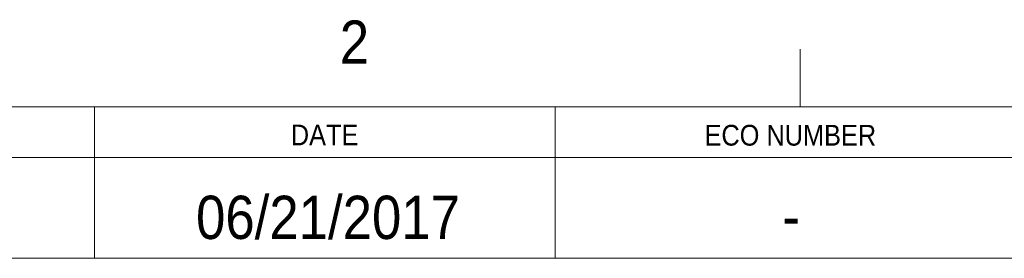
# Model space of a CAD drawing. Header units: inches. Extents: x 0.5 to 16.5, y 0.2 to 10.8.
# Tile 10 of 11: x 12.712 to 14.85, y 10.272 to 10.789. Entities that reach past the tile are written whole.
import ezdxf

# ---------------------------------------------------------------- set-up
doc = ezdxf.new("R2010")
doc.units = ezdxf.units.IN
doc.header["$MEASUREMENT"] = 0
doc.linetypes.add('SLD-Solid', pattern=[0])
doc.styles.add('SLDTEXTSTYLE2', font='GOTHIC.TTF', dxfattribs={"width": 0.913})

msp = doc.modelspace()

# ---------------------------------------------------------------- linework, layer by layer
at = {"color": 7, "linetype": 'SLD-Solid', "lineweight": 18}
for p, q in [((14.4062, 10.6), (14.4062, 10.725)), ((0.625, 10.6), (16.375, 10.6)), ((12.875, 10.6), (12.875, 10.2719)), ((13.875, 10.6), (13.875, 10.2719)), ((9.375, 10.4906), (16.362, 10.4906)), ((9.375, 10.2719), (16.362, 10.2719))]:
    msp.add_line(p, q, dxfattribs=at)

# ---------------------------------------------------------------- texts
at = {"color": 7, "linetype": 'Continuous', "lineweight": 0, "style": 'SLDTEXTSTYLE2'}
for s, insert, char_height, attachment_point in [('2', (13.4072, 10.7875), 0.0938, 1), ('DATE', (13.3742, 10.5618), 0.045, 2), ('ECO NUMBER', (14.3851, 10.5612), 0.045, 2), ('06/21/2017', (13.3816, 10.4075), 0.09375, 2), ('-', (14.3871, 10.41), 0.0938, 2)]:
    msp.add_mtext(s, dxfattribs=dict(at, insert=insert, char_height=char_height, attachment_point=attachment_point))

doc.saveas('drawing.dxf')
